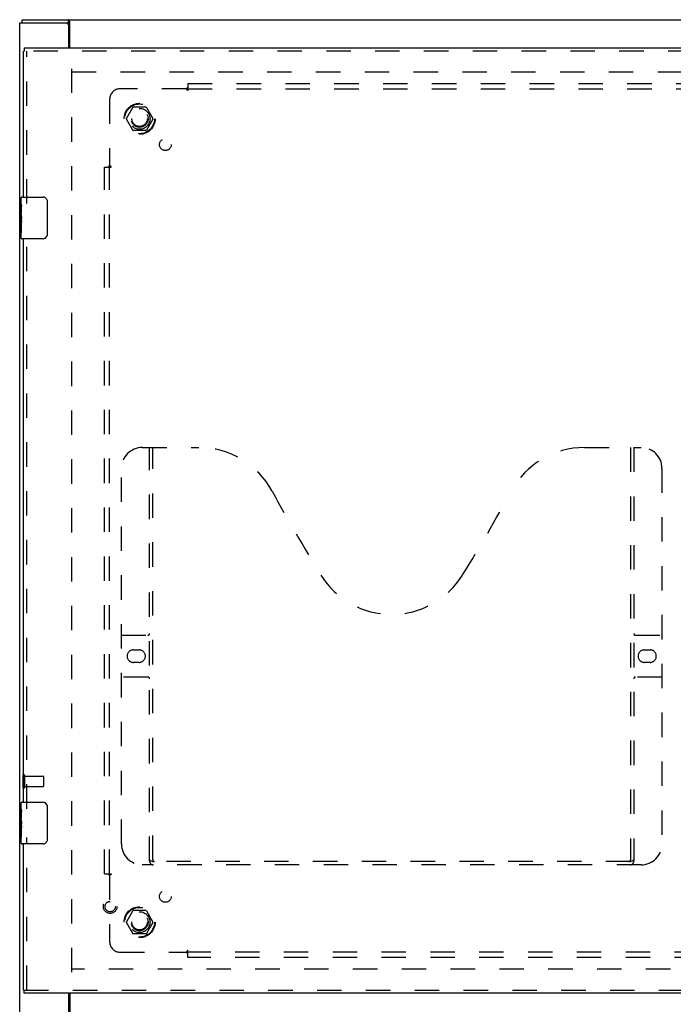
# Model space of a CAD drawing. Header units: inches. Extents: x 0 to 106, y 0 to 69.
# Tile 3 of 8: x 24 to 40, y 23 to 47. Entities that reach past the tile are written whole.
import ezdxf

# ---------------------------------------------------------------- set-up
doc = ezdxf.new("R2010")
doc.units = ezdxf.units.IN
doc.header["$LTSCALE"] = 5.853377
doc.header["$MEASUREMENT"] = 0
doc.linetypes.add('HIDDEN', pattern=[0.2, 0.1, -0.1])
doc.layers.get('0').update_dxf_attribs({"linetype": 'CONTINUOUS'})
for name, color, linetype in [('DEFAULT_2', 8, 'HIDDEN'), ('DOOR_ASSEMBLY', 7, 'CONTINUOUS'), ('SUBPANEL', 7, 'CONTINUOUS')]:
    doc.layers.add(name, color=color, linetype=linetype)

msp = doc.modelspace()

# ---------------------------------------------------------------- linework, layer by layer
at = {"color": 3, "linetype": 'Continuous'}
for p, q in [((24.015, 22.877), (24.015, 46.727)), ((24.015, 46.727), (25.13, 46.727)), ((24.078, 46.802), (49.327, 46.802)), ((25.209, 46.774), (25.206, 46.782)), ((25.217, 46.127), (25.217, 46.759)), ((25.19, 46.127), (25.19, 46.667)), ((25.19, 22.937), (25.19, 23.477)), ((25.217, 23.477), (25.217, 22.846))]:
    msp.add_line(p, q, dxfattribs=at)
at = {"color": 7, "linetype": 'Continuous'}
for p, q in [((24.078, 46.727), (24.078, 46.802)), ((25.13, 46.727), (25.187, 46.727)), ((25.187, 46.727), (25.187, 46.802))]:
    msp.add_line(p, q, dxfattribs=at)
at = {"color": 3, "linetype": 'Continuous'}
for points in [[(25.206, 46.782), (25.205, 46.784), (25.204, 46.786), (25.203, 46.788), (25.202, 46.79), (25.201, 46.792), (25.2, 46.794), (25.199, 46.795), (25.197, 46.797), (25.196, 46.798), (25.195, 46.799), (25.194, 46.8), (25.193, 46.801), (25.192, 46.801), (25.191, 46.802), (25.19, 46.802), (25.188, 46.802), (25.187, 46.802)], [(25.217, 46.759), (25.216, 46.76), (25.215, 46.762), (25.214, 46.764), (25.213, 46.765), (25.212, 46.767), (25.211, 46.77), (25.21, 46.772), (25.209, 46.774)]]:
    msp.add_lwpolyline(points, dxfattribs=at)
at = {"color": 7, "linetype": 'Continuous'}
for points in [[(25.198, 46.72), (25.197, 46.721), (25.196, 46.722), (25.195, 46.724), (25.194, 46.725), (25.192, 46.726), (25.191, 46.726), (25.19, 46.727), (25.189, 46.727), (25.188, 46.727), (25.187, 46.727)], [(25.217, 46.707), (25.216, 46.706), (25.215, 46.706), (25.214, 46.706), (25.212, 46.707), (25.211, 46.707), (25.21, 46.707), (25.209, 46.708), (25.208, 46.708), (25.207, 46.709), (25.206, 46.71), (25.205, 46.711), (25.204, 46.712), (25.203, 46.713), (25.202, 46.714), (25.201, 46.716), (25.2, 46.717), (25.198, 46.72)]]:
    msp.add_lwpolyline(points, dxfattribs=at)
at = {"color": 3, "linetype": 'Continuous'}
msp.add_arc((25.13, 46.667), 0.06, 0, 90, dxfattribs=at)
at = {"layer": 'DEFAULT_2', "color": 8, "linetype": 'HIDDEN'}
for p, q in [((25.265, 23.977), (25.265, 45.627)), ((25.265, 45.552), (46.64, 45.552)), ((26.573, 44.432), (26.727, 44.7)), ((27.045, 44.705), (26.736, 44.705)), ((27.053, 44.7), (27.208, 44.432)), ((26.727, 44.155), (26.573, 44.422)), ((27.208, 44.422), (27.053, 44.155)), ((27.045, 44.15), (26.736, 44.15)), ((24.09, 28.694), (24.09, 28.41)), ((24.133, 28.694), (24.133, 28.41)), ((24.133, 28.676), (24.58, 28.676)), ((24.59, 28.666), (24.59, 28.438)), ((24.133, 28.428), (24.58, 28.428)), ((26.573, 25.182), (26.727, 25.45)), ((27.045, 25.455), (26.736, 25.455)), ((27.053, 25.45), (27.208, 25.182)), ((26.727, 24.905), (26.573, 25.172)), ((27.208, 25.172), (27.053, 24.905)), ((27.045, 24.9), (26.736, 24.9)), ((46.64, 24.052), (25.265, 24.052))]:
    msp.add_line(p, q, dxfattribs=at)
for centre, radius in [((26.89, 44.427), 0.372), ((26.89, 44.427), 0.356), ((26.89, 44.427), 0.204), ((26.89, 44.427), 0.183), ((26.89, 25.177), 0.372), ((26.89, 25.177), 0.356), ((26.89, 25.177), 0.204), ((26.89, 25.177), 0.183)]:
    msp.add_circle(centre, radius, dxfattribs=at)
for centre, radius, start, end in [((26.736, 44.695), 0.01, 90.0113, 149.988), ((27.045, 44.695), 0.01, 30.0108, 89.9876), ((26.581, 44.427), 0.01, 150.0117, 209.9873), ((27.199, 44.427), 0.01, 330.0117, 29.9873), ((26.736, 44.16), 0.01, 210.0108, 269.9876), ((27.045, 44.16), 0.01, 270.0113, 329.988), ((24.112, 28.694), 0.0215, 0, 180), ((24.58, 28.666), 0.01, 0, 90), ((24.112, 28.41), 0.0215, 180, 360), ((24.58, 28.438), 0.01, 270, 360), ((26.736, 25.445), 0.01, 90.0113, 149.988), ((27.045, 25.445), 0.01, 30.0108, 89.9876), ((26.581, 25.177), 0.01, 150.0117, 209.9873), ((27.199, 25.177), 0.01, 330.0117, 29.9873), ((26.736, 24.91), 0.01, 210.0108, 269.9876), ((27.045, 24.91), 0.01, 270.0113, 329.988)]:
    msp.add_arc(centre, radius, start, end, dxfattribs=at)
at = {"layer": 'DOOR_ASSEMBLY', "color": 3, "linetype": 'Continuous'}
for p, q in [((24.11, 42.552), (24.11, 46.052)), ((24.123, 46.127), (47.172, 46.127)), ((24.11, 28.052), (24.11, 41.552)), ((24.11, 23.552), (24.11, 27.052)), ((44.832, 23.477), (24.123, 23.477))]:
    msp.add_line(p, q, dxfattribs=at)
at = {"layer": 'DOOR_ASSEMBLY', "color": 7, "linetype": 'Continuous'}
for p, q in [((24.11, 46.052), (24.123, 46.052)), ((24.123, 46.127), (24.123, 46.052)), ((24.05, 42.393), (24.05, 42.537)), ((24.065, 42.552), (24.575, 42.552)), ((24.05, 42.314), (24.05, 42.39)), ((24.059, 42.335), (24.05, 42.335)), ((24.05, 42.304), (24.05, 42.314)), ((24.05, 42.138), (24.05, 42.304)), ((24.06, 42.168), (24.06, 42.324)), ((24.675, 42.452), (24.675, 41.652)), ((24.05, 42.168), (24.06, 42.168)), ((24.05, 41.567), (24.05, 42.135)), ((24.053, 42.105), (24.05, 42.105)), ((24.06, 41.984), (24.06, 42.037)), ((24.05, 41.973), (24.06, 41.973)), ((24.05, 41.937), (24.06, 41.937)), ((24.05, 41.874), (24.06, 41.874)), ((24.06, 41.707), (24.06, 41.937)), ((24.05, 41.707), (24.06, 41.707)), ((24.575, 41.552), (24.065, 41.552)), ((24.05, 27.893), (24.05, 28.037)), ((24.05, 27.638), (24.05, 27.89)), ((24.065, 28.052), (24.575, 28.052)), ((24.675, 27.952), (24.675, 27.152)), ((24.059, 27.835), (24.05, 27.835)), ((24.05, 27.668), (24.06, 27.668)), ((24.05, 27.067), (24.05, 27.635)), ((24.053, 27.605), (24.05, 27.605)), ((24.06, 27.668), (24.06, 27.824)), ((24.05, 27.473), (24.06, 27.473)), ((24.05, 27.437), (24.06, 27.437)), ((24.05, 27.374), (24.06, 27.374)), ((24.06, 27.484), (24.06, 27.537)), ((24.06, 27.207), (24.06, 27.437)), ((24.05, 27.207), (24.06, 27.207)), ((24.575, 27.052), (24.065, 27.052)), ((24.11, 23.552), (24.123, 23.552)), ((24.123, 23.477), (24.123, 23.552))]:
    msp.add_line(p, q, dxfattribs=at)
at = {"layer": 'DOOR_ASSEMBLY', "color": 8, "linetype": 'HIDDEN'}
for p, q in [((47.172, 46.052), (24.123, 46.052)), ((24.185, 42.397), (24.185, 46.052)), ((24.185, 27.897), (24.185, 41.707)), ((26.955, 36.552), (28.31, 36.552)), ((27.13, 26.642), (27.13, 36.552)), ((27.21, 26.672), (27.21, 36.552)), ((37.56, 36.552), (38.915, 36.552)), ((38.66, 36.552), (38.66, 26.672)), ((38.74, 36.552), (38.74, 26.642)), ((26.455, 27.052), (26.455, 36.052)), ((39.415, 36.052), (39.415, 27.052)), ((26.455, 32.052), (27.09, 32.052)), ((38.78, 32.052), (39.415, 32.052)), ((26.742, 31.702), (26.879, 31.702)), ((38.992, 31.702), (39.129, 31.702)), ((26.879, 31.402), (26.742, 31.402)), ((39.129, 31.402), (38.992, 31.402)), ((27.09, 31.052), (26.455, 31.052)), ((39.415, 31.052), (38.78, 31.052)), ((24.185, 23.552), (24.185, 27.207)), ((38.915, 26.552), (26.955, 26.552)), ((38.657, 26.632), (27.214, 26.632)), ((24.123, 23.552), (47.172, 23.552))]:
    msp.add_line(p, q, dxfattribs=at)
at = {"layer": 'DOOR_ASSEMBLY', "color": 7, "linetype": 'Continuous'}
for points in [[(24.669, 42.489), (24.671, 42.483), (24.672, 42.477), (24.674, 42.471), (24.674, 42.465), (24.675, 42.459), (24.675, 42.452)], [(24.05, 42.393), (24.051, 42.39), (24.051, 42.386), (24.052, 42.381), (24.053, 42.375), (24.054, 42.368), (24.056, 42.36), (24.057, 42.352), (24.058, 42.343)], [(24.058, 42.343), (24.059, 42.334), (24.06, 42.324)], [(24.05, 42.138), (24.051, 42.13), (24.051, 42.123), (24.052, 42.114), (24.053, 42.106)], [(24.053, 42.106), (24.054, 42.097), (24.055, 42.088), (24.056, 42.079), (24.057, 42.07), (24.058, 42.061), (24.059, 42.053), (24.06, 42.045), (24.06, 42.037)], [(24.06, 41.984), (24.06, 41.978), (24.059, 41.972), (24.059, 41.966), (24.058, 41.96), (24.058, 41.954), (24.057, 41.948)], [(24.675, 41.652), (24.675, 41.646), (24.674, 41.64), (24.674, 41.634), (24.672, 41.628), (24.671, 41.622), (24.669, 41.616)], [(24.05, 27.893), (24.051, 27.89), (24.051, 27.886), (24.052, 27.881), (24.053, 27.875), (24.054, 27.868), (24.056, 27.86), (24.057, 27.852), (24.058, 27.843)], [(24.058, 27.843), (24.059, 27.834), (24.06, 27.824)], [(24.669, 27.989), (24.671, 27.983), (24.672, 27.977), (24.674, 27.971), (24.674, 27.965), (24.675, 27.959), (24.675, 27.952)], [(24.05, 27.638), (24.051, 27.63), (24.051, 27.623), (24.052, 27.614), (24.053, 27.606)], [(24.053, 27.606), (24.054, 27.597), (24.055, 27.588), (24.056, 27.579), (24.057, 27.57), (24.058, 27.561), (24.059, 27.553), (24.06, 27.545), (24.06, 27.537)], [(24.06, 27.484), (24.06, 27.478), (24.059, 27.472), (24.059, 27.466), (24.058, 27.46), (24.058, 27.454), (24.057, 27.448)], [(24.675, 27.152), (24.675, 27.146), (24.674, 27.14), (24.674, 27.134), (24.672, 27.128), (24.671, 27.122), (24.669, 27.116)]]:
    msp.add_lwpolyline(points, dxfattribs=at)
at = {"layer": 'DOOR_ASSEMBLY', "color": 8, "linetype": 'HIDDEN'}
for points in [[(27.12, 26.672), (27.136, 26.662), (27.152, 26.652), (27.168, 26.644), (27.184, 26.638), (27.199, 26.634), (27.214, 26.632)], [(38.657, 26.632), (38.672, 26.634), (38.687, 26.638), (38.702, 26.644), (38.718, 26.652), (38.734, 26.662), (38.75, 26.672)]]:
    msp.add_lwpolyline(points, dxfattribs=at)
for radius in [0.164, 0.124]:
    msp.add_circle((26.185, 25.552), radius, dxfattribs=at)
at = {"layer": 'DOOR_ASSEMBLY', "color": 7, "linetype": 'Continuous'}
for centre, radius, start, end in [((24.065, 42.537), 0.015, 90, 180), ((24.575, 42.452), 0.1, 21.1999, 90), ((24.065, 41.567), 0.015, 180, 270), ((24.575, 41.652), 0.1, 270, 338.7946), ((24.065, 28.037), 0.015, 90, 180), ((24.575, 27.952), 0.1, 21.1999, 90), ((24.065, 27.067), 0.015, 180, 270), ((24.575, 27.152), 0.1, 270, 338.7946)]:
    msp.add_arc(centre, radius, start, end, dxfattribs=at)
at = {"layer": 'DOOR_ASSEMBLY', "color": 8, "linetype": 'HIDDEN'}
for centre, radius, start, end in [((26.955, 36.052), 0.5, 90, 180), ((28.31, 34.552), 2, 28.4813, 90), ((37.56, 34.552), 2, 90, 151.5187), ((38.915, 36.052), 0.5, 0, 90), ((64.618, 54.251), 39.307, 208.4813, 211.8705), ((1.252, 54.251), 39.307, 328.1295, 331.5187), ((32.935, 34.552), 2, 211.8705, 328.1295), ((27.09, 32.092), 0.04, 270, 360), ((38.78, 32.092), 0.04, 180, 270), ((26.742, 31.552), 0.15, 90, 270), ((26.879, 31.552), 0.15, 270, 90), ((38.992, 31.552), 0.15, 90, 270), ((39.129, 31.552), 0.15, 270, 90), ((27.09, 31.012), 0.04, 0, 90), ((38.78, 31.012), 0.04, 90, 180), ((26.955, 27.052), 0.5, 180, 270), ((38.915, 27.052), 0.5, 270, 360), ((27.25, 26.672), 0.04, 180, 270), ((38.62, 26.672), 0.04, 270, 360), ((27.22, 26.642), 0.09, 180, 270), ((38.65, 26.642), 0.09, 270, 360)]:
    msp.add_arc(centre, radius, start, end, dxfattribs=at)
at = {"layer": 'DOOR_ASSEMBLY', "color": 7, "linetype": 'Continuous'}
for centre, start_param, end_param in [((24.25, 41.97), 3.141593, 3.403409), ((24.25, 27.47), -3.141593, -2.879776)]:
    msp.add_ellipse(centre, major_axis=(0.2, 0), ratio=0.432808, start_param=start_param, end_param=end_param, dxfattribs=at)
at = {"layer": 'SUBPANEL', "color": 8, "linetype": 'HIDDEN'}
for p, q in [((28.011, 45.146), (26.422, 45.146)), ((28.024, 45.127), (28.02, 45.133)), ((28.047, 45.271), (28.047, 45.185)), ((28.047, 45.271), (44.984, 45.271)), ((28.047, 45.185), (28.047, 45.105)), ((28.047, 45.146), (44.984, 45.146)), ((26.172, 44.896), (26.172, 43.307)), ((26.047, 26.334), (26.047, 43.271)), ((26.047, 43.271), (26.133, 43.271)), ((26.133, 43.271), (26.212, 43.271)), ((26.169, 43.304), (26.172, 43.307)), ((26.172, 26.334), (26.172, 43.271)), ((26.047, 26.334), (26.133, 26.334)), ((26.133, 26.334), (26.212, 26.334)), ((26.172, 26.298), (26.172, 24.709)), ((26.19, 26.311), (26.185, 26.308)), ((26.422, 24.459), (28.011, 24.459)), ((28.013, 24.456), (28.011, 24.459)), ((28.047, 24.42), (28.047, 24.5)), ((44.984, 24.459), (28.047, 24.459)), ((28.047, 24.334), (28.047, 24.42)), ((44.984, 24.334), (28.047, 24.334))]:
    msp.add_line(p, q, dxfattribs=at)
for points in [[(28.022, 45.158), (28.021, 45.156), (28.019, 45.154), (28.018, 45.153), (28.016, 45.151), (28.015, 45.15), (28.013, 45.148), (28.011, 45.146)], [(28.02, 45.133), (28.019, 45.135), (28.018, 45.137), (28.017, 45.139), (28.016, 45.141), (28.014, 45.142), (28.013, 45.144), (28.012, 45.145), (28.011, 45.146)], [(28.03, 45.165), (28.025, 45.161), (28.022, 45.158)], [(28.047, 45.105), (28.045, 45.106), (28.044, 45.106), (28.043, 45.107), (28.041, 45.108), (28.04, 45.108), (28.039, 45.109), (28.038, 45.11), (28.036, 45.111), (28.035, 45.112), (28.034, 45.113), (28.033, 45.115), (28.032, 45.116), (28.03, 45.117), (28.029, 45.119), (28.028, 45.12), (28.027, 45.122), (28.026, 45.124), (28.025, 45.126), (28.024, 45.127)], [(28.047, 45.185), (28.045, 45.183), (28.044, 45.181), (28.043, 45.18), (28.041, 45.178), (28.04, 45.176), (28.039, 45.175), (28.037, 45.173), (28.036, 45.172), (28.035, 45.17), (28.034, 45.169), (28.032, 45.168), (28.031, 45.166), (28.03, 45.165)], [(26.133, 43.271), (26.135, 43.272), (26.136, 43.274), (26.138, 43.275), (26.14, 43.276), (26.141, 43.278), (26.143, 43.279), (26.145, 43.28), (26.146, 43.282), (26.147, 43.283), (26.149, 43.284), (26.15, 43.286), (26.152, 43.287), (26.153, 43.288), (26.158, 43.294)], [(26.158, 43.294), (26.16, 43.295), (26.162, 43.297), (26.163, 43.299), (26.165, 43.3), (26.166, 43.302), (26.168, 43.303), (26.169, 43.304)], [(26.187, 43.296), (26.185, 43.297), (26.183, 43.299), (26.181, 43.3), (26.179, 43.301), (26.177, 43.302), (26.176, 43.303), (26.174, 43.304), (26.173, 43.306), (26.172, 43.307)], [(26.212, 43.271), (26.212, 43.273), (26.211, 43.274), (26.211, 43.275), (26.21, 43.276), (26.209, 43.278), (26.209, 43.279), (26.208, 43.28), (26.207, 43.281), (26.206, 43.283), (26.204, 43.284), (26.203, 43.285), (26.202, 43.286), (26.2, 43.287), (26.199, 43.288), (26.197, 43.289), (26.196, 43.291), (26.194, 43.292), (26.192, 43.293), (26.19, 43.294), (26.187, 43.296)], [(26.133, 26.334), (26.135, 26.332), (26.136, 26.331), (26.138, 26.33), (26.14, 26.329), (26.141, 26.327), (26.143, 26.326), (26.145, 26.325), (26.146, 26.323), (26.147, 26.322), (26.149, 26.321), (26.15, 26.319), (26.152, 26.318), (26.153, 26.317)], [(26.153, 26.317), (26.157, 26.313), (26.16, 26.309)], [(26.16, 26.309), (26.162, 26.308), (26.163, 26.306), (26.165, 26.305), (26.166, 26.303), (26.168, 26.302), (26.169, 26.3), (26.172, 26.298)], [(26.185, 26.308), (26.183, 26.306), (26.181, 26.305), (26.179, 26.304), (26.177, 26.303), (26.176, 26.302), (26.174, 26.3), (26.173, 26.299), (26.172, 26.298)], [(26.212, 26.334), (26.212, 26.332), (26.211, 26.331), (26.211, 26.33), (26.21, 26.328), (26.209, 26.327), (26.209, 26.326), (26.208, 26.325), (26.207, 26.324), (26.206, 26.322), (26.204, 26.321), (26.203, 26.32), (26.202, 26.319), (26.2, 26.318), (26.199, 26.316), (26.197, 26.315), (26.196, 26.314), (26.194, 26.313), (26.192, 26.312), (26.19, 26.311)], [(28.022, 24.474), (28.02, 24.472), (28.019, 24.47), (28.018, 24.468), (28.017, 24.466), (28.016, 24.464), (28.014, 24.463), (28.013, 24.461), (28.012, 24.46), (28.011, 24.459)], [(28.024, 24.446), (28.022, 24.447), (28.021, 24.449), (28.019, 24.45), (28.018, 24.452), (28.016, 24.454), (28.015, 24.455), (28.013, 24.456)], [(28.047, 24.5), (28.045, 24.499), (28.044, 24.498), (28.043, 24.498), (28.041, 24.497), (28.04, 24.496), (28.039, 24.496), (28.038, 24.495), (28.036, 24.494), (28.035, 24.493), (28.034, 24.492), (28.033, 24.49), (28.032, 24.489), (28.03, 24.487), (28.029, 24.486), (28.028, 24.484), (28.027, 24.483), (28.026, 24.481), (28.025, 24.479), (28.024, 24.477), (28.022, 24.474)], [(28.047, 24.42), (28.045, 24.422), (28.044, 24.424), (28.043, 24.425), (28.041, 24.427), (28.04, 24.429), (28.039, 24.43), (28.037, 24.432), (28.036, 24.433), (28.035, 24.435), (28.034, 24.436), (28.032, 24.437), (28.031, 24.439), (28.03, 24.44), (28.024, 24.446)]]:
    msp.add_lwpolyline(points, dxfattribs=at)
for centre, radius in [((26.89, 44.427), 0.25), ((27.509, 43.809), 0.141), ((27.509, 25.796), 0.141), ((26.89, 25.177), 0.25)]:
    msp.add_circle(centre, radius, dxfattribs=at)
for centre, start, end in [((26.422, 44.896), 90, 180), ((26.422, 24.709), 180, 270)]:
    msp.add_arc(centre, 0.25, start, end, dxfattribs=at)

doc.saveas('drawing.dxf')
